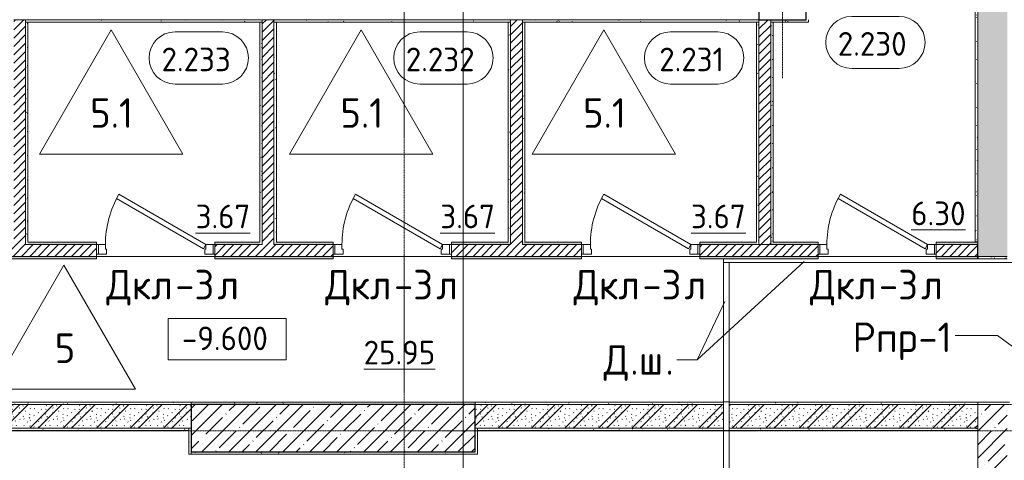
# Model space of a CAD drawing. Header units: millimetres. Extents: x 86102 to 162330, y -10965 to 131946.
# Tile 29 of 52: x 125820 to 134145, y 76878 to 80600. Entities that reach past the tile are written whole.
import ezdxf

# ---------------------------------------------------------------- set-up
doc = ezdxf.new("R2010")
doc.units = ezdxf.units.MM
for name, pattern in [('3_ Штрих_ 1 х 1 мм', [2, 1, -1]), ('4_ Штрихпунктир_ 10 х 2 мм', [14, 10, -2, 0, -2]), ('4_ Штрихпунктир_ 15 х 2 мм', [19, 15, -2, 0, -2])]:
    doc.linetypes.add(name, pattern=pattern)
for name, color, linetype, lineweight in [('A-AREA', 7, '3_ Штрих_ 1 х 1 мм', 13), ('A-AREA-IDEN', 7, 'Continuous', 5), ('A-DETL', 7, 'Continuous', 25), ('A-DOOR', 7, 'Continuous', 13), ('A-DOOR-FRAM', 7, 'Continuous', 13), ('A-DOOR-IDEN', 7, 'Continuous', 5), ('A-FLOR', 7, 'Continuous', 13), ('A-FLOR-IDEN', 7, 'Continuous', 5), ('A-GENM', 7, 'Continuous', 13), ('A-WALL', 7, 'Continuous', 13), ('A-WALL-PATT', 7, 'Continuous', 13), ('G-ANNO-DIMS', 7, 'Continuous', 5), ('G-ANNO-TEXT', 7, 'Continuous', 5), ('I-WALL', 7, 'Continuous', 13), ('M-EQPM-IDEN', 7, 'Continuous', 5), ('S-COLS', 7, 'Continuous', 25), ('S-GRID', 7, 'Continuous', 5)]:
    doc.layers.add(name, color=color, linetype=linetype, lineweight=lineweight)
doc.styles.add('GOST Common_2', font='GOST_Common.ttf', dxfattribs={"height": 200})
doc.styles.add('GOST Common_3', font='GOST_Common.ttf', dxfattribs={"height": 250})
pattern_1 = [(0, (0, 0), (203.2, 50.8), [3.353, -149.047, 3.353, -149.047, -812.8]), (0, (0, 0), (203.2, 50.8), [-304.8, 3.353, -301.447, 3.353, -149.047, -355.6]), (0, (0, 0), (203.2, 50.8), [-762, 3.353, -98.247, 3.353, -250.647]), (120, (76.2, 25.4), (-145.59409, 150.576362), [3.353, -149.047, 3.353, -149.047, -812.8]), (120, (76.2, 25.4), (-145.59409, 150.576362), [-304.8, 3.353, -301.447, 3.353, -149.047, -355.6]), (120, (76.2, 25.4), (-145.59409, 150.576362), [-762, 3.353, -98.247, 3.353, -250.647]), (240, (101.6, 127), (-57.60591, -201.376362), [3.353, -149.047, 3.353, -149.047, -812.8]), (240, (101.6, 127), (-57.60591, -201.376362), [-304.8, 3.353, -301.447, 3.353, -149.047, -355.6]), (240, (101.6, 127), (-57.60591, -201.376362), [-762, 3.353, -98.247, 3.353, -250.647])]
pattern_2 = [(45, (0, 0), (-35.355339, 35.355339), [])]
pattern_3 = [(135, (150.28, 188.64), (-282.8427, 3e-14), [5, -395]), (135, (174.9, 237.36), (-282.8427, 3e-14), [5, -395]), (135, (211.96, 236.53), (-282.8427, 3e-14), [5, -395]), (135, (114.96, 223.96), (-282.8427, 3e-14), [5, -395]), (135, (77.54, 223.96), (-282.8427, 3e-14), [5, -395]), (135, (57.44, 184.52), (-282.8427, 3e-14), [5, -395]), (135, (66.21, 142.9), (-282.8427, 3e-14), [5, -395]), (135, (107.33, 161), (-282.8427, 3e-14), [5, -395]), (135, (99.08, 130.94), (-282.8427, 3e-14), [5, -395]), (135, (22.6, 136.46), (-282.8427, 3e-14), [5, -395]), (135, (21.16, 168.08), (-282.8427, 3e-14), [5, -395]), (135, (46.13, 96.12), (-282.8427, 3e-14), [5, -395]), (135, (3.54, 74.6), (-282.8427, 3e-14), [5, -395]), (135, (40.3, 47.56), (-282.8427, 3e-14), [5, -395]), (135, (39.77, 18.47), (-282.8427, 3e-14), [5, -395]), (135, (76.94, 37.28), (-282.8427, 3e-14), [5, -395]), (135, (114.18, 62.4), (-282.8427, 3e-14), [5, -395]), (135, (139.87, 90.2), (-282.8427, 3e-14), [5, -395]), (135, (141.44, 15.82), (-282.8427, 3e-14), [5, -395]), (135, (188.69, 26.73), (-282.8427, 3e-14), [5, -395]), (135, (176.14, 51.36), (-282.8427, 3e-14), [5, -395]), (135, (177.03, 0), (-282.8427, 3e-14), [5, -395]), (135, (276.61, 8.22), (-282.8427, 3e-14), [5, -395]), (135, (271.19, 31.72), (-282.8427, 3e-14), [5, -395]), (135, (268.29, 119.65), (-282.8427, 3e-14), [5, -395]), (135, (237.92, 101.95), (-282.8427, 3e-14), [5, -395]), (135, (237.92, 158.27), (-282.8427, 3e-14), [5, -395]), (135, (260.4, 204.35), (-282.8427, 3e-14), [5, -395]), (135, (275.54, 235.4), (-282.8427, 3e-14), [5, -395]), (135, (117.62, 268.96), (-282.8427, 3e-14), [5, -395]), (135, (203.62, 273.83), (-282.8427, 3e-14), [5, -395]), (135, (47.24, 279.3), (-282.8427, 3e-14), [5, -395]), (135, (23.2, 266.16), (-282.8427, 3e-14), [5, -395]), (135, (42.78, 232.52), (-282.8427, 3e-14), [5, -395]), (135, (177.76, 90.57), (-282.8427, 3e-14), [5, -395]), (135, (181.12, 121.8), (-282.8427, 3e-14), [5, -395]), (135, (206.73, 172.06), (-282.8427, 3e-14), [5, -395]), (135, (143.14, 136.62), (-282.8427, 3e-14), [5, -395]), (135, (211.51, 131.86), (-282.8427, 3e-14), [5, -395]), (135, (81.47, 95.1), (-282.8427, 3e-14), [5, -395]), (135, (235.13, 60.46), (-282.8427, 3e-14), [5, -395]), (135, (242.24, 4.89), (-282.8427, 3e-14), [5, -395]), (45, (0, 106.07), (-282.8427, 0), []), (45, (106.07, 0), (-282.8427, 0), []), (45, (176.78, 0), (-282.8427, 0), []), (45, (0, 176.78), (-282.8427, 0), [])]
pattern_4 = [(45, (0, 0), (-114.04925, 114.04925), []), (45, (114.05, 0), (-114.04925, 114.04925), [201.612, -40.322, 3.353, -36.97])]

# ---------------------------------------------------------------- blocks, each defined once
blk = doc.blocks.new('Наметкина 10_РД_АР_П_Отделка_R21_rvt-1--02_Подвал_МП_часть В')
at = {"layer": 'A-WALL-PATT', "lineweight": 5}
h = blk.add_hatch(dxfattribs=at)
h.set_pattern_fill('FP_5', color=256, style=0, pattern_type=2)
h.set_pattern_definition(pattern_1)
h.paths.add_polyline_path([(133920, 78720), (133920, 82800), (133900, 82800), (133900, 78720)])
h = blk.add_hatch(dxfattribs=at)
h.set_pattern_fill('FP_5', color=256, style=0, pattern_type=2)
h.set_pattern_definition(pattern_1)
h.paths.add_polyline_path([(125870, 80580), (127870, 80580), (127870, 80600), (125870, 80600)])
h = blk.add_hatch(dxfattribs=at)
h.set_pattern_fill('FP_5', color=256, style=0, pattern_type=2)
h.set_pattern_definition(pattern_1)
h.paths.add_polyline_path([(127970, 80580), (129970, 80580), (129970, 80600), (127970, 80600)])
h = blk.add_hatch(dxfattribs=at)
h.set_pattern_fill('FP_5', color=256, style=0, pattern_type=2)
h.set_pattern_definition(pattern_1)
h.paths.add_polyline_path([(130070, 80580), (132070, 80580), (132070, 80600), (130070, 80600)])
h = blk.add_hatch(dxfattribs=at)
h.set_pattern_fill('FP_5', color=256, style=0, pattern_type=2)
h.set_pattern_definition(pattern_1)
h.paths.add_polyline_path([(132170, 80580), (132490, 80580), (132490, 80600), (132170, 80600)])
h = blk.add_hatch(dxfattribs=at)
h.set_pattern_fill('FP_5', color=256, style=0, pattern_type=2)
h.set_pattern_definition(pattern_1)
h.paths.add_polyline_path([(125890, 78700), (125890, 80580), (125870, 80580), (125870, 78700)])
h = blk.add_hatch(dxfattribs=at)
h.set_pattern_fill('FP_5', color=256, style=0, pattern_type=2)
h.set_pattern_definition(pattern_1)
h.paths.add_polyline_path([(127870, 78700), (127870, 80580), (127850, 80580), (127850, 78700)])
h = blk.add_hatch(dxfattribs=at)
h.set_pattern_fill('FP_5', color=256, style=0, pattern_type=2)
h.set_pattern_definition(pattern_1)
h.paths.add_polyline_path([(127990, 78720), (127990, 80580), (127970, 80580), (127970, 78720)])
h = blk.add_hatch(dxfattribs=at)
h.set_pattern_fill('FP_5', color=256, style=0, pattern_type=2)
h.set_pattern_definition(pattern_1)
h.paths.add_polyline_path([(129970, 78720), (129970, 80580), (129950, 80580), (129950, 78720)])
h = blk.add_hatch(dxfattribs=at)
h.set_pattern_fill('FP_5', color=256, style=0, pattern_type=2)
h.set_pattern_definition(pattern_1)
h.paths.add_polyline_path([(130090, 78720), (130090, 80580), (130070, 80580), (130070, 78720)])
h = blk.add_hatch(dxfattribs=at)
h.set_pattern_fill('FP_5', color=256, style=0, pattern_type=2)
h.set_pattern_definition(pattern_1)
h.paths.add_polyline_path([(132070, 78700), (132070, 80580), (132050, 80580), (132050, 78700)])
h = blk.add_hatch(dxfattribs=at)
h.set_pattern_fill('FP_5', color=256, style=0, pattern_type=2)
h.set_pattern_definition(pattern_1)
h.paths.add_polyline_path([(132190, 78720), (132190, 80580), (132170, 80580), (132170, 78720)])
h = blk.add_hatch(dxfattribs=at)
h.set_pattern_fill('FP_5', color=256, style=0, pattern_type=2)
h.set_pattern_definition(pattern_1)
h.paths.add_polyline_path([(120865, 78700), (121095, 78700), (121095, 78720), (120865, 78720), (120865, 78714.3)])
h.paths.add_polyline_path([(127850, 78700), (127850, 78720), (127470, 78720), (127470, 78700), (127480.9, 78700)])
h.paths.add_polyline_path([(133920, 78700), (133920, 78720), (133570, 78720), (133570, 78700), (133900, 78700)])
h.paths.add_polyline_path([(128470, 78700), (128470, 78720), (127970, 78720), (127970, 78700)])
h.paths.add_polyline_path([(122095, 78700), (123670, 78700), (123670, 78720), (122095, 78720), (122095, 78714.3)])
h.paths.add_polyline_path([(129470, 78700), (129970, 78700), (129970, 78720), (129470, 78720), (129470, 78714.3)])
h.paths.add_polyline_path([(124470, 78700), (124470, 78720), (123790, 78720), (123790, 78700)])
h.paths.add_polyline_path([(125470, 78700), (125750, 78700), (125750, 78720), (125470, 78720), (125470, 78714.3)])
h.paths.add_polyline_path([(131570, 78700), (132050, 78700), (132050, 78720), (131570, 78720), (131570, 78714.3)])
h.paths.add_polyline_path([(130570, 78700), (130570, 78720), (130070, 78720), (130070, 78700)])
h.paths.add_polyline_path([(126470, 78700), (126470, 78720), (125890, 78720), (125890, 78700)])
h.paths.add_polyline_path([(132570, 78700), (132570, 78720), (132170, 78720), (132170, 78700)])
h = blk.add_hatch(dxfattribs=at)
h.set_pattern_fill('FP_5', color=256, style=0, pattern_type=2)
h.set_pattern_definition(pattern_1)
h.paths.add_polyline_path([(128470, 78580), (128470, 78600), (127470, 78600), (127470, 78580), (127480.9, 78580)])
h.paths.add_polyline_path([(120845, 78580), (121095, 78580), (121095, 78600), (120845, 78600)])
h.paths.add_polyline_path([(133920, 78580), (133920, 78600), (133570, 78600), (133570, 78580), (133659.2, 78580)])
h.paths.add_polyline_path([(122095, 78580), (124470, 78580), (124470, 78600), (122095, 78600)])
h.paths.add_polyline_path([(131599.8, 78580), (132570, 78580), (132570, 78600), (131570, 78600), (131570, 78580)])
h.paths.add_polyline_path([(125470, 78580), (126470, 78580), (126470, 78600), (125470, 78600)])
h.paths.add_polyline_path([(129540.4, 78580), (130570, 78580), (130570, 78600), (129470, 78600), (129470, 78580)])
h = blk.add_hatch(dxfattribs=at)
h.set_pattern_fill('FP_5', color=256, style=0, pattern_type=2)
h.set_pattern_definition(pattern_1)
h.paths.add_polyline_path([(134170, 78580), (134170, 78600), (133920, 78600), (133920, 78580)])
h = blk.add_hatch(dxfattribs=at)
h.set_pattern_fill('FP_5', color=256, style=0, pattern_type=2)
h.set_pattern_definition(pattern_1)
h.paths.add_polyline_path([(127270, 77350), (127270, 77370), (124970, 77370), (124970, 77350), (125421.5, 77350)])
h = blk.add_hatch(dxfattribs=at)
h.set_pattern_fill('FP_5', color=256, style=0, pattern_type=2)
h.set_pattern_definition(pattern_1)
h.paths.add_polyline_path([(129670, 77350), (129670, 77370), (127270, 77370), (127270, 77350), (129540.4, 77350)])
h = blk.add_hatch(dxfattribs=at)
h.set_pattern_fill('FP_5', color=256, style=0, pattern_type=2)
h.set_pattern_definition(pattern_1)
h.paths.add_polyline_path([(133659.2, 77350), (133920, 77350), (133920, 77370), (131820, 77370), (131820, 77350)])
h.paths.add_polyline_path([(131770, 77350), (131770, 77370), (129670, 77370), (129670, 77350), (131599.8, 77350)])
h = blk.add_hatch(dxfattribs=at)
h.set_pattern_fill('FP_5', color=256, style=0, pattern_type=2)
h.set_pattern_definition(pattern_1)
h.paths.add_polyline_path([(134170, 77350), (134190, 77350), (134190, 77370), (133920.1, 77370), (133920.1, 77350)])
h = blk.add_hatch(dxfattribs=at)
h.set_pattern_fill('FP_5', color=256, style=0, pattern_type=2)
h.set_pattern_definition(pattern_1)
h.paths.add_polyline_path([(127250, 77130), (127250, 77150), (124990, 77150), (124990, 77130), (125421.5, 77130)])
h = blk.add_hatch(dxfattribs=at)
h.set_pattern_fill('FP_5', color=256, style=0, pattern_type=2)
h.set_pattern_definition(pattern_1)
h.paths.add_polyline_path([(127270, 76930), (127270, 77150), (127250, 77150), (127250, 76930)])
h = blk.add_hatch(dxfattribs=at)
h.set_pattern_fill('FP_5', color=256, style=0, pattern_type=2)
h.set_pattern_definition(pattern_1)
h.paths.add_polyline_path([(129690, 76930), (129690, 77150), (129670, 77150), (129670, 76930)])
h = blk.add_hatch(dxfattribs=at)
h.set_pattern_fill('FP_5', color=256, style=0, pattern_type=2)
h.set_pattern_definition(pattern_1)
h.paths.add_polyline_path([(133659.2, 77130), (133920.1, 77130), (133920.1, 77150), (131820, 77150), (131820, 77130)])
h.paths.add_polyline_path([(131770, 77130), (131770, 77150), (129690, 77150), (129690, 77130), (131599.8, 77130)])
h = blk.add_hatch(dxfattribs=at)
h.set_pattern_fill('FP_5', color=256, style=0, pattern_type=2)
h.set_pattern_definition(pattern_1)
h.paths.add_polyline_path([(127270, 76930), (129670, 76930), (129670, 76950), (127270, 76950)])
at = {"layer": 'A-WALL'}
for p, q in [((133900, 82800), (133900, 78720)), ((133920, 78720), (133920, 82800)), ((127870, 80600), (125870, 80600)), ((125870, 80600), (125870, 80580)), ((127870, 80580), (127870, 80600)), ((129970, 80600), (127970, 80600)), ((127970, 80600), (127970, 80580)), ((129970, 80580), (129970, 80600)), ((132070, 80600), (130070, 80600)), ((130070, 80600), (130070, 80580)), ((132070, 80580), (132070, 80600)), ((132170, 80600), (132170, 80580)), ((132490, 80580), (132490, 80600)), ((125870, 80580), (125870, 78700)), ((125890, 80580), (125870, 80580)), ((125870, 80580), (127870, 80580)), ((125890, 78720), (125890, 80580)), ((127870, 80580), (127850, 80580)), ((127850, 80580), (127850, 78720)), ((127870, 78700), (127870, 80580)), ((127970, 80580), (127970, 78720)), ((127990, 80580), (127970, 80580)), ((127970, 80580), (129970, 80580)), ((127990, 78720), (127990, 80580)), ((129970, 80580), (129950, 80580)), ((129950, 80580), (129950, 78720)), ((129970, 78720), (129970, 80580)), ((130070, 80580), (130070, 78720)), ((130090, 80580), (130070, 80580)), ((130070, 80580), (132070, 80580)), ((130090, 78720), (130090, 80580)), ((132070, 80580), (132050, 80580)), ((132050, 80580), (132050, 78720)), ((132070, 78700), (132070, 80580)), ((132170, 80580), (132170, 78720)), ((132190, 80580), (132170, 80580)), ((132170, 80580), (132490, 80580)), ((132190, 78720), (132190, 80580)), ((125870, 78700), (125890, 78700)), ((126470, 78720), (125890, 78720)), ((125890, 78700), (126470, 78700)), ((126470, 78700), (126470, 78720)), ((127850, 78720), (127470, 78720)), ((127470, 78720), (127470, 78700)), ((127470, 78700), (127850, 78700)), ((127850, 78700), (127870, 78700)), ((127970, 78720), (127970, 78700)), ((127970, 78700), (128470, 78700)), ((128470, 78720), (127990, 78720)), ((128470, 78700), (128470, 78720)), ((129950, 78720), (129470, 78720)), ((129470, 78720), (129470, 78700)), ((129470, 78700), (129970, 78700)), ((129970, 78700), (129970, 78720)), ((130070, 78720), (130070, 78700)), ((130070, 78700), (130570, 78700)), ((130570, 78720), (130090, 78720)), ((130570, 78700), (130570, 78720)), ((132050, 78720), (131570, 78720)), ((131570, 78720), (131570, 78700)), ((131570, 78700), (132050, 78700)), ((132050, 78700), (132070, 78700)), ((132170, 78720), (132170, 78700)), ((132170, 78700), (132570, 78700)), ((132570, 78720), (132190, 78720)), ((132570, 78700), (132570, 78720)), ((133900, 78720), (133570, 78720)), ((133570, 78720), (133570, 78700)), ((133570, 78700), (133900, 78700)), ((133900, 78700), (133920, 78700)), ((133920, 78700), (133920, 78720)), ((126470, 78600), (125470, 78600)), ((126470, 78580), (126470, 78600)), ((128470, 78600), (127470, 78600)), ((127470, 78600), (127470, 78580)), ((128470, 78580), (128470, 78600)), ((130570, 78600), (129470, 78600)), ((129470, 78600), (129470, 78580)), ((130570, 78580), (130570, 78600)), ((132570, 78600), (131570, 78600)), ((131570, 78600), (131570, 78580)), ((132570, 78580), (132570, 78600)), ((133920, 78600), (133570, 78600)), ((133570, 78600), (133570, 78580)), ((134170, 78600), (133920, 78600)), ((125470, 78580), (126470, 78580)), ((127470, 78580), (128470, 78580)), ((129470, 78580), (130570, 78580)), ((131570, 78580), (132570, 78580)), ((133570, 78580), (133920, 78580)), ((133920, 78580), (134170, 78580)), ((127270, 77370), (124970, 77370)), ((124970, 77350), (127270, 77350)), ((129670, 77370), (127270, 77370)), ((127270, 77370), (127270, 77350)), ((127270, 77350), (127270, 77370)), ((127270, 77350), (129670, 77350)), ((131770, 77370), (129670, 77370)), ((129670, 77370), (129670, 77350)), ((129670, 77350), (129670, 77370)), ((129670, 77350), (131770, 77350)), ((131770, 77350), (131770, 77370)), ((133920, 77370), (131820, 77370)), ((131820, 77370), (131820, 77350)), ((131820, 77350), (133920, 77350)), ((133920, 77350), (133920, 77370)), ((134190, 77370), (133920.1, 77370)), ((133920.1, 77370), (133920.1, 77350)), ((133920.1, 77350), (134170, 77350)), ((127250, 77150), (124990, 77150)), ((124990, 77130), (127250, 77130)), ((127250, 77130), (127250, 77150)), ((127270, 77150), (127250, 77150)), ((127250, 77150), (127250, 76930)), ((127270, 76930), (127270, 77150)), ((129670, 77150), (129670, 76950)), ((129690, 77150), (129670, 77150)), ((131770, 77150), (129690, 77150)), ((129690, 77150), (129690, 77130)), ((129690, 76930), (129690, 77150)), ((129690, 77130), (131770, 77130)), ((131770, 77130), (131770, 77150)), ((133920.1, 77150), (131820, 77150)), ((131820, 77150), (131820, 77130)), ((131820, 77130), (133920.1, 77130)), ((133920.1, 77130), (133920.1, 77150)), ((127250, 76930), (127270, 76930)), ((129670, 76950), (127270, 76950)), ((127270, 76950), (127270, 76930)), ((127270, 76930), (129670, 76930)), ((129670, 76930), (129690, 76930))]:
    blk.add_line(p, q, dxfattribs=at)
at = {"layer": 'A-WALL', "lineweight": 25}
for p, q in [((133920, 78720), (133900, 78720)), ((133920, 78580), (133920, 78600)), ((133920, 78600), (133920, 78580))]:
    blk.add_line(p, q, dxfattribs=at)
blk = doc.blocks.new('АР_Дверь однопольная - 1000х2100h_850__Кладовая-4711845--02_Подвал_МП_часть В')
at = {"layer": 'A-DOOR'}
for p, q in [((-311.1, 475), (-331.1, 440.4)), ((-331.1, 440.4), (405, 15.4)), ((425, 50), (-311.1, 475)), ((405, 15.4), (425, 50))]:
    blk.add_line(p, q, dxfattribs=at)
at = {"layer": 'A-DOOR', "lineweight": 5}
blk.add_arc((425, 50), 850, 150, 180, dxfattribs=at)
at = {"layer": 'A-DOOR-FRAM'}
for p, q in [((-485, 50), (-500, 50)), ((-425, 50), (-485, 50)), ((-485, 50), (-485, -30)), ((-425, 10), (-425, 50)), ((-415, 10), (-425, 10)), ((-415, -30), (-415, 10)), ((425, 10), (415, 10)), ((415, 10), (415, -30)), ((485, 50), (425, 50)), ((425, 50), (425, 10)), ((485, -30), (485, 50)), ((485, 50), (500, 50)), ((-485, -30), (-500, -30)), ((-485, -30), (-415, -30)), ((415, -30), (485, -30)), ((485, -30), (500, -30))]:
    blk.add_line(p, q, dxfattribs=at)
blk = doc.blocks.new('АР-Заполнение деф_ шва - Д_ш_-4435246--02_Подвал_МП_часть В')
at = {"layer": 'A-GENM'}
for p, q in [((20, 25), (18350, 25)), ((20, -25), (18350, -25))]:
    blk.add_line(p, q, dxfattribs=at)
blk = doc.blocks.new('АР-Заполнение деф_ шва - Д_ш__Пристенный-4427260--02_Подвал_МП_часть В')
at = {"layer": 'A-GENM'}
for p, q in [((800, 25), (1800, 25)), ((3150, 25), (4150, 25)), ((0, -25), (4400, -25))]:
    blk.add_line(p, q, dxfattribs=at)
blk = doc.blocks.new('АР-Заполнение деф_ шва - Д_ш_-4427506--02_Подвал_МП_часть В')
at = {"layer": 'A-GENM'}
for p, q in [((0, 25), (1180, 25)), ((0, -25), (1180, -25))]:
    blk.add_line(p, q, dxfattribs=at)
blk = doc.blocks.new('Марка помещения _Номер_ - 2 мм-68851--02_Подвал_МП_часть В')
at = {"layer": 'A-AREA-IDEN'}
for p, q in [((-2.027, 2.21), (1.973, 2.21)), ((-2.027, -2.19), (1.973, -2.19))]:
    blk.add_line(p, q, dxfattribs=at)
for centre, start, end in [((-2.027, 0.01), 90, 270), ((1.973, 0.01), 270, 90)]:
    blk.add_arc(centre, 2.2, start, end, dxfattribs=at)
blk = doc.blocks.new('Марка полов - Марка полов-4106608--02_Подвал_МП_часть В')
at = {"layer": 'A-FLOR-IDEN'}
for p, q in [((0, 7), (-6.062, -3.5)), ((6.062, -3.5), (0, 7)), ((-6.062, -3.5), (6.062, -3.5))]:
    blk.add_line(p, q, dxfattribs=at)
blk = doc.blocks.new('Высотные отметки - Frame_2-749557--02_Подвал_МП_часть В')
at = {"layer": 'G-ANNO-DIMS'}
for p, q in [((-5, 3.5), (-5, 0)), ((5, 3.5), (-5, 3.5)), ((5, 0), (5, 3.5)), ((-5, 0), (5, 0))]:
    blk.add_line(p, q, dxfattribs=at)

msp = doc.modelspace()

# ---------------------------------------------------------------- hatches: boundary and pattern name
at = {"layer": 'A-WALL-PATT', "lineweight": 5}
h = msp.add_hatch(dxfattribs=at)
h.set_pattern_fill('FP_3', color=256, style=0, pattern_type=2)
h.set_pattern_definition(pattern_4)
h.paths.add_polyline_path([(134170, 78600), (134170, 99399.850441), (133920, 99399.850441), (133920, 78600)])
h = msp.add_hatch(dxfattribs=at)
h.set_pattern_fill('FP_2', color=256, style=0, pattern_type=2)
h.set_pattern_definition(pattern_2)
h.paths.add_polyline_path([(125870, 78700), (125870, 80600), (125770, 80600), (125770, 78700)])
h = msp.add_hatch(dxfattribs=at)
h.set_pattern_fill('FP_2', color=256, style=0, pattern_type=2)
h.set_pattern_definition(pattern_2)
h.paths.add_polyline_path([(127970, 78700), (127970, 80600), (127870, 80600), (127870, 78700)])
h = msp.add_hatch(dxfattribs=at)
h.set_pattern_fill('FP_2', color=256, style=0, pattern_type=2)
h.set_pattern_definition(pattern_2)
h.paths.add_polyline_path([(130070, 78700), (130070, 80600), (129970, 80600), (129970, 78700)])
h = msp.add_hatch(dxfattribs=at)
h.set_pattern_fill('FP_2', color=256, style=0, pattern_type=2)
h.set_pattern_definition(pattern_2)
h.paths.add_polyline_path([(132170, 78700), (132170, 80600), (132070, 80600), (132070, 78700)])
h = msp.add_hatch(dxfattribs=at)
h.set_pattern_fill('FP_2', color=256, style=0, pattern_type=2)
h.set_pattern_definition(pattern_2)
h.paths.add_polyline_path([(131570, 78600), (131770, 78600), (131770, 78700), (131570, 78700)])
h.paths.add_polyline_path([(130570, 78600), (130570, 78700), (129470, 78700), (129470, 78600), (129540.350738, 78600)])
h.paths.add_polyline_path([(128470, 78600), (128470, 78700), (127470, 78700), (127470, 78600), (127480.931533, 78600)])
h.paths.add_polyline_path([(126470, 78600), (126470, 78700), (125470, 78700), (125470, 78600)])
h.paths.add_polyline_path([(123362.093123, 78600), (124470, 78600), (124470, 78700), (122820, 78700), (122820, 78600)])
h = msp.add_hatch(dxfattribs=at)
h.set_pattern_fill('FP_2', color=256, style=0, pattern_type=2)
h.set_pattern_definition(pattern_2)
h.paths.add_polyline_path([(133659.189148, 78600), (133920, 78600), (133920, 78700), (133570, 78700), (133570, 78600)])
h.paths.add_polyline_path([(132570, 78600), (132570, 78700), (131770, 78700), (131770, 78600)])
h = msp.add_hatch(dxfattribs=at)
h.set_pattern_fill('FP_1', color=256, style=0, pattern_type=2)
h.set_pattern_definition(pattern_3)
h.paths.add_polyline_path([(127270, 77150), (127270, 77350), (124970, 77350), (124970, 77150), (125421.512328, 77150)])
h = msp.add_hatch(dxfattribs=at)
h.set_pattern_fill('FP_1', color=256, style=0, pattern_type=2)
h.set_pattern_definition(pattern_3)
h.paths.add_polyline_path([(131770, 77150), (131770, 77350), (129670, 77350), (129670, 77150), (131599.769943, 77150)])
h = msp.add_hatch(dxfattribs=at)
h.set_pattern_fill('FP_1', color=256, style=0, pattern_type=2)
h.set_pattern_definition(pattern_3)
h.paths.add_polyline_path([(133920, 77150), (133920, 77350), (131820, 77350), (131820, 77150), (133659.189148, 77150)])
h = msp.add_hatch(dxfattribs=at)
h.set_pattern_fill('FP_3', color=256, style=0, pattern_type=2)
h.set_pattern_definition(pattern_4)
h.paths.add_polyline_path([(134170, 70750), (134170, 77350), (133920, 77350), (133920, 70750)])
at = {"layer": 'S-COLS', "lineweight": 5}
h = msp.add_hatch(dxfattribs=at)
h.set_pattern_fill('FP_3', color=256, style=0, pattern_type=2)
h.set_pattern_definition(pattern_4)
h.paths.add_polyline_path([(129670, 76950), (129670, 77350), (127270, 77350), (127270, 76950), (129540.350738, 76950)])

# ---------------------------------------------------------------- linework, layer by layer
at = {"layer": 'A-AREA'}
for p, q in [((131766.22033, 77370.446688), (131826.22033, 77370.446688)), ((131770, 77130), (131820, 77130))]:
    msp.add_line(p, q, dxfattribs=at)
at = {"layer": 'A-DETL', "linetype": '4_ Штрихпунктир_ 15 х 2 мм', "lineweight": 5}
msp.add_line((133730, 77350), (135810, 77350), dxfattribs=at)
at = {"layer": 'A-FLOR'}
for p, q in [((127470, 78600), (126470, 78600)), ((129470, 78600), (128470, 78600)), ((131570, 78600), (130570, 78600)), ((132570, 78600), (133570, 78600)), ((131770, 77370), (131770, 78580)), ((137250, 78550), (131820, 78550)), ((131820, 78550), (131820, 77370)), ((131770, 58800), (131770, 77130)), ((131820, 77130), (131820, 65750))]:
    msp.add_line(p, q, dxfattribs=at)
at = {"layer": 'A-WALL'}
for p, q in [((133920, 99399.850441), (133920, 78700)), ((133920, 78600), (134170, 78600)), ((133920, 77350), (133920, 70750)), ((134170, 77350), (133920, 77350))]:
    msp.add_line(p, q, dxfattribs=at)
at = {"layer": 'A-WALL', "lineweight": 25}
msp.add_line((133920, 78600), (133920, 78700), dxfattribs=at)
at = {"layer": 'G-ANNO-TEXT'}
for p, q in [((132452.786268, 78555.821409), (131548.711137, 77724.900004)), ((131782.665939, 78219.516262), (131548.711137, 77724.900004)), ((131384.118036, 77724.900004), (131377.430536, 77724.900004)), ((131548.711137, 77724.900004), (131384.118036, 77724.900004)), ((131548.711137, 77724.900004), (131384.118036, 77724.900004))]:
    msp.add_line(p, q, dxfattribs=at)
at = {"layer": 'I-WALL'}
for p, q in [((125870, 80600), (125770, 80600)), ((125870, 78700), (125870, 80600)), ((127870, 80600), (127870, 78700)), ((127970, 80600), (127870, 80600)), ((127970, 78700), (127970, 80600)), ((129970, 80600), (129970, 78700)), ((130070, 80600), (129970, 80600)), ((130070, 78700), (130070, 80600)), ((132070, 80600), (132070, 78700)), ((132170, 80600), (132070, 80600)), ((132170, 78700), (132170, 80600)), ((126470, 78700), (125870, 78700)), ((126470, 78600), (126470, 78700)), ((127870, 78700), (127470, 78700)), ((127470, 78700), (127470, 78600)), ((128470, 78700), (127970, 78700)), ((128470, 78600), (128470, 78700)), ((129970, 78700), (129470, 78700)), ((129470, 78700), (129470, 78600)), ((130570, 78700), (130070, 78700)), ((130570, 78600), (130570, 78700)), ((132570, 78700), (131570, 78700)), ((131570, 78700), (131570, 78600)), ((132570, 78600), (132570, 78700)), ((133920, 78700), (133570, 78700)), ((133570, 78700), (133570, 78600)), ((125470, 78600), (126470, 78600)), ((127470, 78600), (128470, 78600)), ((129470, 78600), (130570, 78600)), ((131570, 78600), (132570, 78600)), ((133570, 78600), (133920, 78600)), ((127270, 77350), (124970, 77350)), ((127270, 77150), (127270, 77350)), ((131770, 77350), (129670, 77350)), ((129670, 77350), (129670, 77150)), ((131770, 77150), (131770, 77350)), ((133920, 77350), (131820, 77350)), ((131820, 77350), (131820, 77150)), ((124970, 77150), (127270, 77150)), ((129670, 77150), (131770, 77150)), ((131820, 77150), (133920, 77150))]:
    msp.add_line(p, q, dxfattribs=at)
at = {"layer": 'M-EQPM-IDEN'}
for p, q in [((134086.485579, 77930.482274), (133729.757049, 77930.482274)), ((134770, 77431.243458), (134086.485579, 77930.482274))]:
    msp.add_line(p, q, dxfattribs=at)
at = {"layer": 'S-COLS'}
for p, q in [((132070, 83000), (132070, 80600)), ((132470, 80600), (132470, 83000)), ((132070, 80600), (132470, 80600)), ((129670, 77350), (127270, 77350)), ((127270, 77350), (127270, 76950)), ((129670, 76950), (129670, 77350)), ((127270, 76950), (129670, 76950))]:
    msp.add_line(p, q, dxfattribs=at)
at = {"layer": 'S-GRID', "linetype": '4_ Штрихпунктир_ 10 х 2 мм'}
for p, q in [((129570, 55871.201096), (129570, 129350.409613)), ((129570, 56890.207756), (129570, 128388.42805)), ((132270, 80104.964717), (132270, 128388.42805)), ((129070, 59297.815604), (129070, 127887.424733)), ((151984.481863, 77125), (110269.614367, 77125))]:
    msp.add_line(p, q, dxfattribs=at)

# ---------------------------------------------------------------- block references
at = {"lineweight": 5}
msp.add_blockref('Наметкина 10_РД_АР_П_Отделка_R21_rvt-1--02_Подвал_МП_часть В', (0, 0), dxfattribs=at)
at = {"layer": 'A-AREA-IDEN', "xscale": 99.99999999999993, "yscale": 99.99999999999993, "zscale": 99.99999999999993}
for p in [(133057.6916, 80407.171421), (127336.30516, 80275.65294), (129405.022461, 80275.65294), (131524.796418, 80275.65294)]:
    msp.add_blockref('Марка помещения _Номер_ - 2 мм-68851--02_Подвал_МП_часть В', p, dxfattribs=at)
at = {"layer": 'A-DOOR'}
for p in [(126970, 78650), (128970, 78650), (131070, 78650), (133070, 78650)]:
    msp.add_blockref('АР_Дверь однопольная - 1000х2100h_850__Кладовая-4711845--02_Подвал_МП_часть В', p, dxfattribs=at)
at = {"layer": 'A-FLOR-IDEN', "xscale": 99.99999999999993, "yscale": 99.99999999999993, "zscale": 99.99999999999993}
for p in [(126592.378581, 79814.690057), (128707.859875, 79814.690057), (130759.628911, 79814.690057), (126192.945378, 77827.178509)]:
    msp.add_blockref('Марка полов - Марка полов-4106608--02_Подвал_МП_часть В', p, dxfattribs=at)
at = {"layer": 'A-GENM'}
msp.add_blockref('АР-Заполнение деф_ шва - Д_ш__Пристенный-4427260--02_Подвал_МП_часть В', (131770, 78575), dxfattribs=at)
at = {"layer": 'A-GENM', "rotation": 270}
for name, p in [('АР-Заполнение деф_ шва - Д_ш_-4427506--02_Подвал_МП_часть В', (131795, 78550)), ('АР-Заполнение деф_ шва - Д_ш_-4435246--02_Подвал_МП_часть В', (131795, 77150))]:
    msp.add_blockref(name, p, dxfattribs=at)
at = {"layer": 'G-ANNO-DIMS', "xscale": 99.99999999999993, "yscale": 99.99999999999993, "zscale": 99.99999999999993}
msp.add_blockref('Высотные отметки - Frame_2-749557--02_Подвал_МП_часть В', (127574.246558, 77726.322131), dxfattribs=at)

# ---------------------------------------------------------------- texts
at = {"layer": 'A-AREA-IDEN', "char_height": 200, "attachment_point": 1, "style": 'GOST Common_2'}
for s, insert, width in [('2.230', (132737.177403, 80495.914603), 769.62), ('2.233', (127019.290964, 80364.396122), 761.603125), ('2.232', (129084.508265, 80364.396122), 769.62), ('2.231', (131227.282222, 80364.396122), 713.501875), ('\\L3.67', (127307.636411, 79037.857164), 593.24875), ('\\L3.67', (129376.353712, 79037.857164), 593.24875), ('\\L3.67', (131496.127669, 79037.857164), 593.24875), ('\\L6.30', (133357.919859, 79063.403849), 593.24875), ('\\L25.95', (128728.353712, 77887.632561), 777.636875)]:
    msp.add_mtext(s, dxfattribs=dict(at, insert=insert, width=width))
at = {"layer": 'A-DOOR-IDEN', "char_height": 250, "attachment_point": 1, "style": 'GOST Common_3'}
for s, insert, width in [('Дкл', (126552.76221, 78486.627902), 705.485), ('-3', (127134.845543, 78486.627902), 432.91125), ('\\fGOST Common|b0|i0|c204|p34|;л', (127492.033043, 78486.627902), 216.455625), ('Дкл', (128402.881106, 78486.627902), 705.485), ('-3', (128984.964439, 78486.627902), 432.91125), ('\\fGOST Common|b0|i0|c204|p34|;л', (129342.151939, 78486.627902), 216.455625), ('Дкл', (130502.881106, 78486.627902), 705.485), ('-3', (131084.964439, 78486.627902), 432.91125), ('\\fGOST Common|b0|i0|c204|p34|;л', (131442.151939, 78486.627902), 216.455625), ('Дкл', (132502.881106, 78486.627902), 705.485), ('-3', (133084.964439, 78486.627902), 432.91125), ('\\fGOST Common|b0|i0|c204|p34|;л', (133442.151939, 78486.627902), 216.455625)]:
    msp.add_mtext(s, dxfattribs=dict(at, insert=insert, width=width))
at = {"layer": 'A-FLOR-IDEN', "char_height": 250, "attachment_point": 1, "style": 'GOST Common_3'}
for s, insert, width in [('5.1', (126416.002298, 79936.751729), 456.961875), ('5.1', (128531.483592, 79936.751729), 456.961875), ('5.1', (130583.252628, 79936.751729), 456.961875), ('\\fGOST Common|b0|i0|c204|p34|;5', (126116.069095, 77949.240182), 216.455625)]:
    msp.add_mtext(s, dxfattribs=dict(at, insert=insert, width=width))
at = {"layer": 'G-ANNO-DIMS', "insert": (127192.090032, 78007.687792), "char_height": 200, "width": 917.17566319, "attachment_point": 1, "line_spacing_factor": 1.022761, "style": 'GOST Common_2'}
msp.add_mtext('-9.600', dxfattribs=at)
at = {"layer": 'G-ANNO-TEXT', "char_height": 250, "attachment_point": 1, "style": 'GOST Common_3'}
for s, insert, width in [('\\fGOST Common|b0|i0|c204|p34|;Д', (130757.118036, 77849.900004), 272.57375), ('\\fGOST Common|b0|i0|c204|p34|;ш', (131054.774286, 77849.900004), 272.57375), ('\\fGOST Common|b0|i0|c204|p34|;.', (130982.013869, 77849.900004), 88.185625), ('\\fGOST Common|b0|i0|c204|p34|;.', (131279.670119, 77849.900004), 88.185625)]:
    msp.add_mtext(s, dxfattribs=dict(at, insert=insert, width=width))
at = {"layer": 'M-EQPM-IDEN', "char_height": 250, "attachment_point": 1, "style": 'GOST Common_3'}
for s, insert, width in [('Рпр', (132862.757049, 78041.409357), 673.4175), ('-1', (133418.382049, 78041.409357), 368.77625)]:
    msp.add_mtext(s, dxfattribs=dict(at, insert=insert, width=width))

doc.saveas('drawing.dxf')
